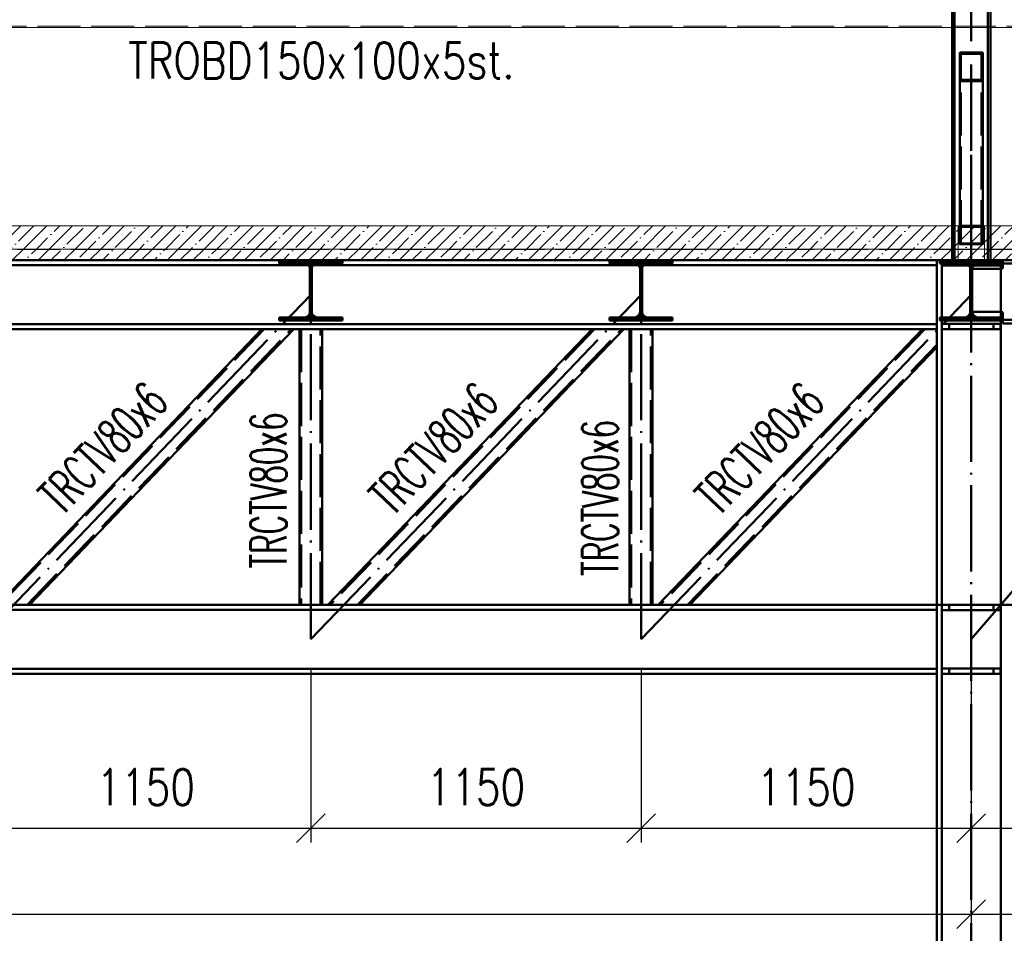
# Paper-space layout 'Layout1' of a CAD drawing. Extents: x -2 to 1033, y -36 to 596.
# Tile 69 of 182: x 619 to 688, y 399 to 463. Entities that reach past the tile are written whole.
import ezdxf

# ---------------------------------------------------------------- set-up
doc = ezdxf.new("R2010")
doc.units = 0
doc.linetypes.add('ACAD_ISO02W100', pattern=[15, 12, -3])
doc.linetypes.add('ACAD_ISO04W100', pattern=[30.5, 24, -3, 0.5, -3])
doc.layers.get('0').update_dxf_attribs({"linetype": 'CONTINUOUS'})
doc.layers.get('DEFPOINTS').update_dxf_attribs({"color": 132, "linetype": 'CONTINUOUS'})
for name, color, linetype, lineweight in [('SS_1.ET-HALA_TaO-KCE_LEMOVANI', 9, 'CONTINUOUS', 13), ('SS_2.ET-HALA_TaO-VESTAVBA_A1÷B2-P.NOSNIK', 172, 'CONTINUOUS', 50), ('SS_2.ET-HALA_TaO-VESTAVBA_A1÷B2-PODLAHA', 9, 'CONTINUOUS', 5), ('SS_2.ET-HALA_TaO-VESTAVBA_A1÷B2-PODLAHA_LEM', 102, 'CONTINUOUS', 50), ('SS_2.ET-HALA_TaO-VESTAVBA_A1÷B2-TRAPEZ.PLECH', 153, 'CONTINUOUS', 18), ('SS_2.ET-HALA_TaO-VESTAVBA_A1÷B2-VAZBA', 200, 'CONTINUOUS', 50), ('SS_2.ET-HALA_TaO-VESTAVBA_A1÷B2-VAZBA2', 51, 'CONTINUOUS', 50), ('SS_KOTY', 3, 'CONTINUOUS', 25), ('SS_POPIS_PROFILU', 13, 'CONTINUOUS', 25), ('SS_SRAFY', 8, 'CONTINUOUS', 18), ('SS_STAV.OK-POPIS_PROFILU', 9, 'CONTINUOUS', 13)]:
    doc.layers.add(name, color=color, linetype=linetype, lineweight=lineweight)
doc.styles.add('ROMANS', font='romans.shx', dxfattribs={"width": 0.8})
doc.styles.add('romans.shx', font='romans.shx', dxfattribs={"height": 5})
doc.dimstyles.new('A-1_(2.5)_50AS', dxfattribs={"dimtxt": 2.5, "dimasz": 2, "dimexe": 1, "dimexo": 2, "dimgap": 0, "dimtad": 0, "dimdec": 1, "dimlfac": 50, "dimrnd": 1, "dimtxsty": 'ROMANS', "dimblk1": 'OBLIQUE', "dimblk2": 'OBLIQUE', "dimsah": 1, "dimcen": 2, "dimclrd": 256, "dimclre": 256, "dimclrt": 256, "dimadec": 1, "dimazin": 2, "dimtfac": 0.714286, "dimtdec": 1, "dimtmove": 0, "dimatfit": 3, "dimldrblk": 'OPEN', "dimfxl": 1, "dimtvp": 1.142857, "dimtfill": 1, "dimtolj": 1, "dimlwd": -1, "dimlwe": -1, "dimarcsym": 0})
pattern_1 = [(45, (501.6704, 325.2604), (-0.8980256, 0.8980256), []), (45, (502.5684, 325.2604), (-0.8980256, 0.8980256), [1.5875, -0.3175, 0, -0.3175])]
pattern_2 = [(45, (501.67039, 325.26042), (-0.04490128, 0.04490128), [])]

# ---------------------------------------------------------------- blocks, each defined once
blk = doc.blocks.new('_Oblique')
at = {"color": 0, "linetype": 'ByBlock', "lineweight": -2}
blk.add_line((-0.5, -0.5), (0.5, 0.5), dxfattribs=at)
blk = doc.blocks.new('*D84')
at = {"layer": 'DEFPOINTS', "color": 0, "transparency": 16777216}
for p in [(616.67, 419.66, -4586.4), (639.67, 419.66, -4586.4), (639.67, 406.51)]:
    blk.add_point(p, dxfattribs=at)
at = {"layer": 'SS_KOTY', "transparency": 16777216}
for p, q in [((616.67, 417.66), (616.67, 405.51)), ((639.67, 417.66), (639.67, 405.51)), ((616.67, 406.51), (639.67, 406.51))]:
    blk.add_line(p, q, dxfattribs=at)
at = {"layer": 'SS_KOTY', "transparency": 16777216, "xscale": 2, "yscale": 2, "zscale": 2, "rotation": 180}
blk.add_blockref('_Oblique', (616.67, 406.51), dxfattribs=at)
at = {"layer": 'SS_KOTY', "transparency": 16777216, "xscale": 2, "yscale": 2, "zscale": 2}
blk.add_blockref('_Oblique', (639.67, 406.51), dxfattribs=at)
at = {"layer": 'SS_KOTY', "transparency": 16777216, "insert": (628.17, 409.367), "char_height": 2.5, "attachment_point": 5, "style": 'ROMANS', "bg_fill": 3, "box_fill_scale": 1.1, "bg_fill_color": 256, "bg_fill_true_color": 13158600, "bg_fill_transparency": 0}
blk.add_mtext('\\A1;1150', dxfattribs=at)
blk = doc.blocks.new('_OPEN')
at = {"color": 0, "linetype": 'ByBlock'}
for p, q in [((-1, 0.167), (0, 0)), ((0, 0), (-1, -0.167)), ((0, 0), (-1, 0))]:
    blk.add_line(p, q, dxfattribs=at)
blk = doc.blocks.new('*D85')
at = {"layer": 'DEFPOINTS', "color": 0, "transparency": 16777216}
for p in [(639.67, 419.66, -4586.4), (662.67, 419.66, -4586.4), (662.67, 406.51)]:
    blk.add_point(p, dxfattribs=at)
at = {"layer": 'SS_KOTY', "transparency": 16777216}
for p, q in [((639.67, 417.66), (639.67, 405.51)), ((662.67, 417.66), (662.67, 405.51)), ((639.67, 406.51), (662.67, 406.51))]:
    blk.add_line(p, q, dxfattribs=at)
at = {"layer": 'SS_KOTY', "transparency": 16777216, "xscale": 2, "yscale": 2, "zscale": 2, "rotation": 180}
blk.add_blockref('_Oblique', (639.67, 406.51), dxfattribs=at)
at = {"layer": 'SS_KOTY', "transparency": 16777216, "xscale": 2, "yscale": 2, "zscale": 2}
blk.add_blockref('_Oblique', (662.67, 406.51), dxfattribs=at)
at = {"layer": 'SS_KOTY', "transparency": 16777216, "insert": (651.17, 409.367), "char_height": 2.5, "attachment_point": 5, "style": 'ROMANS', "bg_fill": 3, "box_fill_scale": 1.1, "bg_fill_color": 256, "bg_fill_true_color": 13158600, "bg_fill_transparency": 0}
blk.add_mtext('\\A1;1150', dxfattribs=at)
blk = doc.blocks.new('*D86')
at = {"layer": 'DEFPOINTS', "color": 0, "transparency": 16777216}
for p in [(662.67, 419.66, -4586.4), (685.67, 419.66, -4586.4), (685.67, 406.51)]:
    blk.add_point(p, dxfattribs=at)
at = {"layer": 'SS_KOTY', "transparency": 16777216}
for p, q in [((662.67, 417.66), (662.67, 405.51)), ((685.67, 417.66), (685.67, 405.51)), ((662.67, 406.51), (685.67, 406.51))]:
    blk.add_line(p, q, dxfattribs=at)
at = {"layer": 'SS_KOTY', "transparency": 16777216, "xscale": 2, "yscale": 2, "zscale": 2, "rotation": 180}
blk.add_blockref('_Oblique', (662.67, 406.51), dxfattribs=at)
at = {"layer": 'SS_KOTY', "transparency": 16777216, "xscale": 2, "yscale": 2, "zscale": 2}
blk.add_blockref('_Oblique', (685.67, 406.51), dxfattribs=at)
at = {"layer": 'SS_KOTY', "transparency": 16777216, "insert": (674.17, 409.367), "char_height": 2.5, "attachment_point": 5, "style": 'ROMANS', "bg_fill": 3, "box_fill_scale": 1.1, "bg_fill_color": 256, "bg_fill_true_color": 13158600, "bg_fill_transparency": 0}
blk.add_mtext('\\A1;1150', dxfattribs=at)
blk = doc.blocks.new('*D87')
at = {"layer": 'DEFPOINTS', "color": 0, "transparency": 16777216}
for p in [(706.27, 422.06, -4586.4), (685.67, 419.66, -4586.4), (706.27, 406.51)]:
    blk.add_point(p, dxfattribs=at)
at = {"layer": 'SS_KOTY', "transparency": 16777216}
for p, q in [((706.27, 420.06), (706.27, 405.51)), ((685.67, 417.66), (685.67, 405.51)), ((685.67, 406.51), (706.27, 406.51))]:
    blk.add_line(p, q, dxfattribs=at)
at = {"layer": 'SS_KOTY', "transparency": 16777216, "xscale": 2, "yscale": 2, "zscale": 2, "rotation": 180}
blk.add_blockref('_Oblique', (685.67, 406.51), dxfattribs=at)
at = {"layer": 'SS_KOTY', "transparency": 16777216, "xscale": 2, "yscale": 2, "zscale": 2}
blk.add_blockref('_Oblique', (706.27, 406.51), dxfattribs=at)
at = {"layer": 'SS_KOTY', "transparency": 16777216, "insert": (695.97, 409.367), "char_height": 2.5, "attachment_point": 5, "style": 'ROMANS', "bg_fill": 3, "box_fill_scale": 1.1, "bg_fill_color": 256, "bg_fill_true_color": 13158600, "bg_fill_transparency": 0}
blk.add_mtext('\\A1;1030', dxfattribs=at)
blk = doc.blocks.new('*D91')
at = {"layer": 'DEFPOINTS', "color": 0, "transparency": 16777216}
for p in [(501.67, 419.66, -4586.4), (685.67, 419.66, -4586.4), (685.67, 400.51)]:
    blk.add_point(p, dxfattribs=at)
at = {"layer": 'SS_KOTY', "transparency": 16777216}
for p, q in [((501.67, 417.66), (501.67, 399.51)), ((685.67, 417.66), (685.67, 399.51)), ((501.67, 400.51), (685.67, 400.51))]:
    blk.add_line(p, q, dxfattribs=at)
at = {"layer": 'SS_KOTY', "transparency": 16777216, "xscale": 2, "yscale": 2, "zscale": 2, "rotation": 180}
blk.add_blockref('_Oblique', (501.67, 400.51), dxfattribs=at)
at = {"layer": 'SS_KOTY', "transparency": 16777216, "xscale": 2, "yscale": 2, "zscale": 2}
blk.add_blockref('_Oblique', (685.67, 400.51), dxfattribs=at)
at = {"layer": 'SS_KOTY', "transparency": 16777216, "insert": (593.67, 403.367), "char_height": 2.5, "attachment_point": 5, "style": 'ROMANS', "bg_fill": 3, "box_fill_scale": 1.1, "bg_fill_color": 256, "bg_fill_true_color": 13158600, "bg_fill_transparency": 0}
blk.add_mtext('\\A1;9200', dxfattribs=at)
blk = doc.blocks.new('*D92')
at = {"layer": 'DEFPOINTS', "color": 0, "transparency": 16777216}
for p in [(718.67, 441.66, -4570.4), (685.67, 419.66, -4586.4), (718.67, 400.51)]:
    blk.add_point(p, dxfattribs=at)
at = {"layer": 'SS_KOTY', "transparency": 16777216}
for p, q in [((718.67, 439.66), (718.67, 399.51)), ((685.67, 417.66), (685.67, 399.51)), ((685.67, 400.51), (718.67, 400.51))]:
    blk.add_line(p, q, dxfattribs=at)
at = {"layer": 'SS_KOTY', "transparency": 16777216, "xscale": 2, "yscale": 2, "zscale": 2, "rotation": 180}
blk.add_blockref('_Oblique', (685.67, 400.51), dxfattribs=at)
at = {"layer": 'SS_KOTY', "transparency": 16777216, "xscale": 2, "yscale": 2, "zscale": 2}
blk.add_blockref('_Oblique', (718.67, 400.51), dxfattribs=at)
at = {"layer": 'SS_KOTY', "transparency": 16777216, "insert": (702.17, 403.367), "char_height": 2.5, "attachment_point": 5, "style": 'ROMANS', "bg_fill": 3, "box_fill_scale": 1.1, "bg_fill_color": 256, "bg_fill_true_color": 13158600, "bg_fill_transparency": 0}
blk.add_mtext('\\A1;1650', dxfattribs=at)

psp = doc.layouts.get("Layout1")

# ---------------------------------------------------------------- hatches: boundary and pattern name
at = {"layer": 'SS_2.ET-HALA_TaO-VESTAVBA_A1÷B2-PODLAHA'}
h = psp.add_hatch(dxfattribs=at)
h.set_pattern_fill('ANSI35', color=9, scale=0.2, style=0)
h.set_pattern_definition(pattern_1)
h.paths.add_polyline_path([(708.4704, 448.4604), (591.6704, 448.4604), (591.6704, 446.8404), (708.4704, 446.8404)], flags=0)
h = psp.add_hatch(dxfattribs=at)
h.set_pattern_fill('ANSI35', color=9, scale=0.2, style=0)
h.set_pattern_definition(pattern_1)
h.paths.add_polyline_path([(591.6704, 446.8404), (591.6704, 446.0819), (708.4704, 446.0819), (708.4704, 446.8404)], flags=0)
at = {"layer": 'SS_SRAFY'}
h = psp.add_hatch(dxfattribs=at)
h.set_pattern_fill('ANSI31', color=5, scale=0.02, style=0)
h.set_pattern_definition(pattern_2)
h.paths.add_polyline_path([(637.4704, 442.0804), (637.4704, 441.8604), (641.8704, 441.8604), (641.8704, 442.0804), (640.1004, 442.0804, -0.4142136), (639.7404, 442.4404), (639.7404, 445.4804, -0.4142136), (640.1004, 445.8404), (641.8704, 445.8404), (641.8704, 446.0604), (637.4704, 446.0604), (637.4704, 445.8404), (639.2404, 445.8404, -0.4142136), (639.6004, 445.4804), (639.6004, 442.4404, -0.4142136), (639.2404, 442.0804)], flags=0)
h = psp.add_hatch(dxfattribs=at)
h.set_pattern_fill('ANSI31', color=5, scale=0.02, style=0)
h.set_pattern_definition(pattern_2)
h.paths.add_polyline_path([(664.8704, 442.0804), (663.1004, 442.0804, -0.4142136), (662.7404, 442.4404), (662.7404, 445.4804, -0.4142136), (663.1004, 445.8404), (664.8704, 445.8404), (664.8704, 446.0604), (660.4704, 446.0604), (660.4704, 445.8404), (662.2404, 445.8404, -0.4142136), (662.6004, 445.4804), (662.6004, 442.4404, -0.4142136), (662.2404, 442.0804), (660.4704, 442.0804), (660.4704, 441.8604), (664.8704, 441.8604)], flags=0)

# ---------------------------------------------------------------- linework, layer by layer
at = {"layer": 'SS_1.ET-HALA_TaO-KCE_LEMOVANI', "color": 9, "linetype": 'ACAD_ISO02W100', "ltscale": 0.25}
for p, q in [((586.8704, 462.3604), (710.6704, 462.3604)), ((684.3404, 462.2604), (687.0004, 462.2604))]:
    psp.add_line(p, q, dxfattribs=at)
at = {"layer": 'SS_1.ET-HALA_TaO-KCE_LEMOVANI', "color": 5, "linetype": 'Continuous', "ltscale": 0.25}
for p, q in [((595.0004, 462.2604), (684.3404, 462.2604)), ((687.0004, 462.2604), (696.9704, 462.2604))]:
    psp.add_line(p, q, dxfattribs=at)
at = {"layer": 'SS_2.ET-HALA_TaO-VESTAVBA_A1÷B2-P.NOSNIK', "color": 1, "linetype": 'Continuous', "ltscale": 0.25}
for p, q in [((637.4704, 446.0604), (637.4704, 445.8404)), ((637.4704, 445.8404), (639.2404, 445.8404)), ((640.1004, 445.8404), (641.8704, 445.8404)), ((641.8704, 445.8404), (641.8704, 446.0604)), ((660.4704, 446.0604), (660.4704, 445.8404)), ((660.4704, 445.8404), (662.2404, 445.8404)), ((663.1004, 445.8404), (664.8704, 445.8404)), ((664.8704, 445.8404), (664.8704, 446.0604)), ((683.4704, 446.0604), (683.4704, 445.8404)), ((683.4704, 445.8404), (685.2404, 445.8404)), ((686.1004, 445.8404), (687.8704, 445.8404)), ((687.8704, 446.0604), (687.8704, 445.8404)), ((687.8704, 445.8404), (687.8704, 445.5604)), ((687.8704, 445.8204), (704.0704, 445.8204)), ((639.6004, 445.4804), (639.6004, 442.4404)), ((639.7404, 442.4404), (639.7404, 445.4804)), ((662.6004, 445.4804), (662.6004, 442.4404)), ((662.7404, 442.4404), (662.7404, 445.4804)), ((685.6004, 445.4804), (685.6004, 442.4404)), ((685.7404, 442.4404), (685.7404, 445.4804)), ((687.7704, 445.4604), (685.7404, 445.4604)), ((685.7404, 442.4604), (687.7704, 442.4604)), ((687.8704, 442.3604), (687.8704, 442.0804)), ((639.2404, 442.0804), (637.4704, 442.0804)), ((637.4704, 442.0804), (637.4704, 441.8604)), ((637.4704, 441.8604), (641.8704, 441.8604)), ((641.8704, 442.0804), (640.1004, 442.0804)), ((641.8704, 441.8604), (641.8704, 442.0804)), ((662.2404, 442.0804), (660.4704, 442.0804)), ((660.4704, 442.0804), (660.4704, 441.8604)), ((660.4704, 441.8604), (664.8704, 441.8604)), ((664.8704, 442.0804), (663.1004, 442.0804)), ((664.8704, 441.8604), (664.8704, 442.0804)), ((685.2404, 442.0804), (683.4704, 442.0804)), ((683.4704, 442.0804), (683.4704, 441.8604)), ((687.8704, 442.0804), (686.1004, 442.0804))]:
    psp.add_line(p, q, dxfattribs=at)
at = {"layer": 'SS_2.ET-HALA_TaO-VESTAVBA_A1÷B2-P.NOSNIK', "color": 7, "linetype": 'ACAD_ISO04W100', "ltscale": 0.25}
psp.add_line((685.6704, 446.0604), (706.2704, 446.0604), dxfattribs=at)
at = {"layer": 'SS_2.ET-HALA_TaO-VESTAVBA_A1÷B2-P.NOSNIK', "color": 1, "linetype": 'Continuous', "ltscale": 0.25, "extrusion": (2.09292e-14, 5.05887e-14, -1)}
psp.add_arc((-639.2404, 445.4804), 0.36, 90, 180, dxfattribs=at)
at = {"layer": 'SS_2.ET-HALA_TaO-VESTAVBA_A1÷B2-P.NOSNIK', "color": 1, "linetype": 'Continuous', "ltscale": 0.25, "extrusion": (-5.05275e-14, 2.09904e-14, -1)}
psp.add_arc((-640.1004, 445.4804), 0.36, 0, 90, dxfattribs=at)
at = {"layer": 'SS_2.ET-HALA_TaO-VESTAVBA_A1÷B2-P.NOSNIK', "color": 1, "linetype": 'Continuous', "ltscale": 0.25, "extrusion": (-3.7494e-33, 6.12323e-17, -1)}
for centre, start, end in [((-662.2404, 445.4804), 90, 180), ((-663.1004, 445.4804), 0, 90), ((-685.2404, 445.4804), 90, 180), ((-686.1004, 445.4804), 0, 90), ((-662.2404, 442.4404), 180, 270), ((-663.1004, 442.4404), 270, 0), ((-685.2404, 442.4404), 180, 270), ((-686.1004, 442.4404), 270, 0)]:
    psp.add_arc(centre, 0.36, start, end, dxfattribs=at)
at = {"layer": 'SS_2.ET-HALA_TaO-VESTAVBA_A1÷B2-P.NOSNIK', "color": 1, "linetype": 'Continuous', "ltscale": 0.25, "extrusion": (-7.5345e-14, 1.8196e-13, -1)}
psp.add_arc((-687.7704, 445.5604), 0.1, 180, 270, dxfattribs=at)
at = {"layer": 'SS_2.ET-HALA_TaO-VESTAVBA_A1÷B2-P.NOSNIK', "color": 1, "linetype": 'Continuous', "ltscale": 0.25, "extrusion": (2.09292e-14, -5.04663e-14, -1)}
psp.add_arc((-639.2404, 442.4404), 0.36, 180, 270, dxfattribs=at)
at = {"layer": 'SS_2.ET-HALA_TaO-VESTAVBA_A1÷B2-P.NOSNIK', "color": 1, "linetype": 'Continuous', "ltscale": 0.25, "extrusion": (-5.05275e-14, -2.08679e-14, -1)}
psp.add_arc((-640.1004, 442.4404), 0.36, 270, 0, dxfattribs=at)
at = {"layer": 'SS_2.ET-HALA_TaO-VESTAVBA_A1÷B2-P.NOSNIK', "color": 1, "linetype": 'Continuous', "ltscale": 0.25, "extrusion": (-1.5069e-13, -3.63737e-13, -1)}
psp.add_arc((-687.7704, 442.3604), 0.1, 90, 180, dxfattribs=at)
at = {"layer": 'SS_2.ET-HALA_TaO-VESTAVBA_A1÷B2-PODLAHA', "color": 9, "linetype": 'Continuous', "ltscale": 0.25}
for p, q in [((708.4704, 448.4604), (591.6704, 448.4604)), ((708.4704, 446.8404), (591.6704, 446.8404)), ((708.4704, 446.0819), (591.6704, 446.0819))]:
    psp.add_line(p, q, dxfattribs=at)
at = {"layer": 'SS_2.ET-HALA_TaO-VESTAVBA_A1÷B2-PODLAHA', "color": 9, "linetype": 'ACAD_ISO02W100', "ltscale": 0.25}
for p, q in [((684.3204, 448.4604), (684.3204, 446.8404)), ((684.5304, 446.8404), (684.5304, 448.4604)), ((684.7504, 448.4604), (684.7504, 446.8404)), ((684.8504, 448.4604), (684.8504, 447.155)), ((686.4904, 448.4196), (684.8504, 448.4196)), ((686.4904, 448.4604), (686.4904, 447.155)), ((686.5904, 448.4604), (686.5904, 446.8404)), ((686.8104, 446.8404), (686.8104, 448.4604)), ((687.0204, 446.8404), (687.0204, 448.4604)), ((684.8504, 447.155), (686.4904, 447.155)), ((708.4704, 446.8075), (591.6704, 446.8075)), ((684.3204, 446.8404), (684.3204, 446.8209)), ((684.3204, 446.8209), (684.3204, 446.816)), ((684.3204, 446.816), (684.3204, 446.8075)), ((684.3204, 446.8075), (684.3204, 446.1062)), ((684.5304, 446.8209), (684.5304, 446.8404)), ((684.5304, 446.816), (684.5304, 446.8209)), ((684.5304, 446.8075), (684.5304, 446.816)), ((684.5304, 446.1062), (684.5304, 446.8075)), ((684.7504, 446.8404), (684.7504, 446.0819)), ((686.5904, 446.8404), (686.5904, 446.0819)), ((686.8104, 446.8209), (686.8104, 446.8404)), ((686.8104, 446.816), (686.8104, 446.8209)), ((686.8104, 446.8075), (686.8104, 446.816)), ((686.8104, 446.1062), (686.8104, 446.8075)), ((687.0204, 446.8209), (687.0204, 446.8404)), ((687.0204, 446.816), (687.0204, 446.8209)), ((687.0204, 446.8075), (687.0204, 446.816)), ((687.0204, 446.1062), (687.0204, 446.8075)), ((708.4704, 446.1062), (591.6704, 446.1062)), ((684.3204, 446.1062), (684.3204, 446.0992)), ((684.3204, 446.0992), (684.3204, 446.0819)), ((684.5304, 446.0992), (684.5304, 446.1062)), ((684.5304, 446.085), (684.5304, 446.0992)), ((684.5304, 446.085), (684.5312, 446.0819)), ((684.5304, 446.0819), (684.5304, 446.085)), ((686.8096, 446.0819), (686.8104, 446.085)), ((686.8104, 446.0992), (686.8104, 446.1062)), ((686.8104, 446.085), (686.8104, 446.0992)), ((686.8104, 446.0819), (686.8104, 446.085)), ((687.0204, 446.0992), (687.0204, 446.1062)), ((687.0204, 446.0819), (687.0204, 446.0992))]:
    psp.add_line(p, q, dxfattribs=at)
at = {"layer": 'SS_2.ET-HALA_TaO-VESTAVBA_A1÷B2-PODLAHA_LEM', "color": 7, "linetype": 'ACAD_ISO04W100', "ltscale": 0.25}
psp.add_line((591.4704, 446.0604), (708.6704, 446.0604), dxfattribs=at)
at = {"layer": 'SS_2.ET-HALA_TaO-VESTAVBA_A1÷B2-TRAPEZ.PLECH', "color": 5, "linetype": 'Continuous', "ltscale": 0.25}
psp.add_line((595.8704, 446.0604), (718.4704, 446.0604), dxfattribs=at)
at = {"layer": 'SS_2.ET-HALA_TaO-VESTAVBA_A1÷B2-VAZBA', "color": 7, "linetype": 'ACAD_ISO04W100', "ltscale": 0.25}
for p, q in [((685.6704, 446.0604), (501.6704, 446.0604)), ((706.2704, 446.0604), (685.6704, 446.0604))]:
    psp.add_line(p, q, dxfattribs=at)
at = {"layer": 'SS_2.ET-HALA_TaO-VESTAVBA_A1÷B2-VAZBA', "color": 1, "linetype": 'Continuous', "ltscale": 0.25}
for p, q in [((683.2704, 446.0604), (683.2704, 445.7204)), ((683.6104, 442.0804), (683.6104, 445.8404)), ((683.6304, 445.8404), (683.6304, 445.7004)), ((687.7104, 445.7004), (687.7104, 445.8404)), ((687.7304, 445.4604), (687.7304, 445.8404)), ((616.8398, 445.7204), (639.501, 445.7204)), ((639.8398, 445.7204), (662.501, 445.7204)), ((662.8398, 445.7204), (683.2704, 445.7204)), ((683.2704, 445.7204), (683.2704, 441.6004)), ((683.6304, 445.7004), (685.5093, 445.7004)), ((685.8315, 445.7004), (687.7104, 445.7004)), ((687.7304, 442.0804), (687.7304, 442.4604)), ((683.2704, 441.6004), (504.0704, 441.6004)), ((504.0704, 441.2604), (683.2704, 441.2604)), ((636.2623, 441.2604), (617.8624, 422.0604)), ((620.0785, 422.0604), (638.4784, 441.2604)), ((638.8704, 441.2604), (638.8704, 422.0604)), ((640.4704, 422.0604), (640.4704, 441.2604)), ((659.2623, 441.2604), (640.8624, 422.0604)), ((643.0785, 422.0604), (661.4784, 441.2604)), ((661.8704, 441.2604), (661.8704, 422.0604)), ((663.4704, 422.0604), (663.4704, 441.2604)), ((682.2623, 441.2604), (663.8624, 422.0604)), ((683.2704, 441.6004), (683.2704, 441.2604)), ((683.2704, 441.2604), (683.2704, 422.0604)), ((683.6304, 441.6204), (683.6304, 441.2604)), ((666.0785, 422.0604), (683.2704, 439.9998)), ((595.8704, 422.0604), (683.2704, 422.0604)), ((683.2704, 422.0604), (683.2704, 421.7204)), ((683.6304, 422.0604), (683.6304, 421.7004)), ((593.8398, 421.7204), (683.2704, 421.7204))]:
    psp.add_line(p, q, dxfattribs=at)
at = {"layer": 'SS_2.ET-HALA_TaO-VESTAVBA_A1÷B2-VAZBA', "color": 3, "linetype": 'ACAD_ISO02W100', "ltscale": 0.25}
for p, q in [((683.6104, 445.8404), (683.6104, 446.0604)), ((683.6304, 446.0604), (683.6304, 445.8404)), ((684.1304, 445.7004), (684.1304, 446.0604)), ((687.2104, 446.0604), (687.2104, 445.7004)), ((687.7104, 445.8404), (687.7104, 446.0604)), ((687.7304, 445.8404), (687.7304, 446.0604)), ((639.501, 445.7204), (639.8398, 445.7204)), ((662.501, 445.7204), (662.8398, 445.7204)), ((685.5093, 445.7004), (685.8315, 445.7004)), ((687.7304, 442.4604), (687.7304, 445.4604)), ((683.6104, 441.8604), (683.6104, 442.0804)), ((636.4285, 441.2604), (618.0286, 422.0604)), ((619.9123, 422.0604), (638.3122, 441.2604)), ((638.9904, 441.2604), (638.9904, 422.0604)), ((640.3504, 422.0604), (640.3504, 441.2604)), ((659.4285, 441.2604), (641.0286, 422.0604)), ((642.9123, 422.0604), (661.3122, 441.2604)), ((661.9904, 441.2604), (661.9904, 422.0604)), ((663.3504, 422.0604), (663.3504, 441.2604)), ((682.4285, 441.2604), (664.0286, 422.0604)), ((684.1304, 441.2604), (684.1304, 441.6204)), ((665.9123, 422.0604), (683.2704, 440.1733)), ((684.1304, 421.7004), (684.1304, 422.0604))]:
    psp.add_line(p, q, dxfattribs=at)
at = {"layer": 'SS_2.ET-HALA_TaO-VESTAVBA_A1÷B2-VAZBA2', "color": 7, "linetype": 'ACAD_ISO04W100', "ltscale": 0.25}
for p, q in [((685.6704, 446.0604), (685.6704, 525.2604)), ((685.6704, 447.4004), (685.6704, 459.5294))]:
    psp.add_line(p, q, dxfattribs=at)
at = {"layer": 'SS_2.ET-HALA_TaO-VESTAVBA_A1÷B2-VAZBA2', "color": 1, "linetype": 'Continuous', "ltscale": 0.25}
for p, q in [((684.3404, 448.4604), (684.3404, 492.2604)), ((684.5104, 492.2604), (684.5104, 448.4604)), ((686.8304, 492.2604), (686.8304, 448.4604)), ((687.0004, 492.2604), (687.0004, 448.4604)), ((686.4704, 460.5333), (684.8704, 460.5333)), ((684.8704, 458.5256), (684.8704, 460.5333)), ((686.3904, 460.4329), (684.9504, 460.4329)), ((684.9504, 458.626), (684.9504, 460.4329)), ((686.3904, 458.626), (686.3904, 460.4329)), ((686.4704, 458.5256), (686.4704, 460.5333)), ((686.4704, 458.5256), (684.8704, 458.5256)), ((684.8704, 448.4604), (684.8704, 458.5256)), ((686.3904, 458.626), (684.9504, 458.626)), ((686.4704, 448.4604), (686.4704, 458.5256))]:
    psp.add_line(p, q, dxfattribs=at)
at = {"layer": 'SS_2.ET-HALA_TaO-VESTAVBA_A1÷B2-VAZBA2', "color": 3, "linetype": 'ACAD_ISO02W100', "ltscale": 0.25}
for p, q in [((684.9504, 447.2347), (684.9504, 458.626)), ((686.3904, 447.2347), (686.3904, 458.626)), ((684.3404, 446.0604), (684.3404, 448.4604)), ((684.5104, 448.4604), (684.5104, 446.0604)), ((684.8704, 447.171), (684.8704, 448.4604)), ((684.8704, 448.446), (686.4704, 448.446)), ((684.9504, 448.3823), (686.3904, 448.3823)), ((686.4704, 447.171), (686.4704, 448.4604)), ((686.8304, 448.4604), (686.8304, 446.0604)), ((687.0004, 448.4604), (687.0004, 446.0604)), ((684.8704, 447.171), (686.4704, 447.171)), ((684.9504, 447.2347), (686.3904, 447.2347))]:
    psp.add_line(p, q, dxfattribs=at)

# ---------------------------------------------------------------- texts
at = {"layer": 'SS_POPIS_PROFILU', "color": 13, "style": 'romans.shx', "width": 0.6}
for rotation, p in [(46.218875, (622.3523, 428.1886)), (46.218875, (645.3748, 428.1652)), (46.218875, (668.0839, 428.1636)), (90, (637.9757, 424.5881)), (90, (661.0667, 424.0723))]:
    psp.add_text('TRCTV80x6', height=2.5, rotation=rotation, dxfattribs=at).set_placement(p)
at = {"layer": 'SS_STAV.OK-POPIS_PROFILU', "color": 9, "style": 'romans.shx', "width": 0.8}
psp.add_text('TROBD150x100x5st.', height=2.5, dxfattribs=at).set_placement((626.9425, 458.7207))

# ---------------------------------------------------------------- dimensions: what is measured, and where the dimension line sits
at = {"layer": 'SS_KOTY'}
dim = psp.add_linear_dim(base=(639.6704, 406.5096), p1=(616.6704, 419.6604, -4586.4), p2=(639.6704, 419.6604, -4586.4), dimstyle='A-1_(2.5)_50AS', override={"dimtmove": 1}, dxfattribs=at)
dim.commit()
dim.dimension.update_dxf_attribs({"geometry": '*D84', "text_midpoint": (628.1704, 409.3668)})

# ---------------------------------------------------------------- next in the draw order: dimensions: what is measured, and where the dimension line sits
dim = psp.add_linear_dim(base=(662.6704, 406.5096), p1=(639.6704, 419.6604, -4586.4), p2=(662.6704, 419.6604, -4586.4), dimstyle='A-1_(2.5)_50AS', override={"dimtmove": 1}, dxfattribs=at)
dim.commit()
dim.dimension.update_dxf_attribs({"geometry": '*D85', "text_midpoint": (651.1704, 409.3668)})

# ---------------------------------------------------------------- next in the draw order: dimensions: what is measured, and where the dimension line sits
dim = psp.add_linear_dim(base=(685.6704, 406.5096), p1=(662.6704, 419.6604, -4586.4), p2=(685.6704, 419.6604, -4586.4), dimstyle='A-1_(2.5)_50AS', override={"dimtmove": 1}, dxfattribs=at)
dim.commit()
dim.dimension.update_dxf_attribs({"geometry": '*D86', "text_midpoint": (674.1704, 409.3668)})

# ---------------------------------------------------------------- next in the draw order: dimensions: what is measured, and where the dimension line sits
dim = psp.add_linear_dim(base=(706.2704, 406.5096), p1=(685.6704, 419.6604, -4586.4), p2=(706.2704, 422.0604, -4586.4), dimstyle='A-1_(2.5)_50AS', override={"dimtmove": 1}, dxfattribs=at)
dim.commit()
dim.dimension.update_dxf_attribs({"geometry": '*D87', "text_midpoint": (695.9704, 409.3668)})

# ---------------------------------------------------------------- next in the draw order: dimensions: what is measured, and where the dimension line sits
dim = psp.add_linear_dim(base=(685.6704, 400.5096), p1=(501.6704, 419.6604, -4586.4), p2=(685.6704, 419.6604, -4586.4), dimstyle='A-1_(2.5)_50AS', override={"dimtmove": 1}, dxfattribs=at)
dim.commit()
dim.dimension.update_dxf_attribs({"geometry": '*D91', "text_midpoint": (593.6704, 403.3668)})

# ---------------------------------------------------------------- next in the draw order: linework, layer by layer
at = {"layer": 'SS_2.ET-HALA_TaO-VESTAVBA_A1÷B2-VAZBA', "color": 7, "linetype": 'ACAD_ISO04W100', "ltscale": 0.25}
for p, q in [((616.6704, 419.6604), (639.6704, 443.6604)), ((639.6704, 419.6604), (639.6704, 443.6604)), ((639.6704, 419.6604), (662.6704, 443.6604)), ((662.6704, 419.6604), (662.6704, 443.6604))]:
    psp.add_line(p, q, dxfattribs=at)
at = {"layer": 'SS_2.ET-HALA_TaO-VESTAVBA_A1÷B2-VAZBA', "color": 1, "linetype": 'Continuous', "ltscale": 0.25}
for p, q in [((683.6104, 326.0604), (683.6104, 441.8604)), ((683.2704, 421.7204), (683.2704, 417.6004)), ((683.2704, 417.6004), (504.0704, 417.6004)), ((504.0704, 417.2604), (683.2704, 417.2604)), ((683.2704, 417.6004), (683.2704, 417.2604)), ((683.2704, 417.2604), (683.2704, 326.0604)), ((683.6304, 417.6204), (683.6304, 417.2604))]:
    psp.add_line(p, q, dxfattribs=at)
at = {"layer": 'SS_2.ET-HALA_TaO-VESTAVBA_A1÷B2-VAZBA', "color": 3, "linetype": 'ACAD_ISO02W100', "ltscale": 0.25}
psp.add_line((684.1304, 417.2604), (684.1304, 417.6204), dxfattribs=at)

# ---------------------------------------------------------------- next in the draw order: dimensions: what is measured, and where the dimension line sits
at = {"layer": 'SS_KOTY'}
dim = psp.add_linear_dim(base=(718.6704, 400.5096), p1=(685.6704, 419.6604, -4586.4), p2=(718.6704, 441.6604, -4570.4), dimstyle='A-1_(2.5)_50AS', override={"dimtmove": 1}, dxfattribs=at)
dim.commit()
dim.dimension.update_dxf_attribs({"geometry": '*D92', "text_midpoint": (702.1704, 403.3668)})

# ---------------------------------------------------------------- next in the draw order: hatches: boundary and pattern name
at = {"layer": 'SS_SRAFY'}
h = psp.add_hatch(dxfattribs=at)
h.set_pattern_fill('ANSI31', color=5, scale=0.02, style=0)
h.set_pattern_definition(pattern_2)
h.paths.add_polyline_path([(683.4704, 442.0804), (683.4704, 441.8604), (687.8704, 441.8604), (687.8704, 442.0804), (686.1004, 442.0804, -0.4142136), (685.7404, 442.4404), (685.7404, 445.4804, -0.4142136), (686.1004, 445.8404), (687.8704, 445.8404), (687.8704, 446.0604), (683.4704, 446.0604), (683.4704, 445.8404), (685.2404, 445.8404, -0.4142136), (685.6004, 445.4804), (685.6004, 442.4404, -0.4142136), (685.2404, 442.0804)], flags=0)

# ---------------------------------------------------------------- next in the draw order: linework, layer by layer
at = {"layer": 'SS_2.ET-HALA_TaO-VESTAVBA_A1÷B2-P.NOSNIK', "color": 1, "linetype": 'Continuous', "ltscale": 0.25}
for p, q in [((683.4704, 441.8604), (687.8704, 441.8604)), ((687.8704, 442.0804), (687.8704, 441.8604)), ((687.8704, 441.9004), (704.0704, 441.9004)), ((687.8704, 441.8604), (687.8704, 441.6604)), ((687.8704, 441.6604), (704.0704, 441.6604))]:
    psp.add_line(p, q, dxfattribs=at)
at = {"layer": 'SS_2.ET-HALA_TaO-VESTAVBA_A1÷B2-VAZBA', "color": 7, "linetype": 'ACAD_ISO04W100', "ltscale": 0.25}
for p, q in [((685.6704, 325.2604), (685.6704, 446.0604)), ((662.6704, 419.6604), (685.6704, 443.6604)), ((685.6704, 419.6604), (706.2704, 443.6604)), ((685.6704, 422.0604), (501.6704, 422.0604)), ((706.2704, 422.0604), (685.6704, 422.0604))]:
    psp.add_line(p, q, dxfattribs=at)
at = {"layer": 'SS_2.ET-HALA_TaO-VESTAVBA_A1÷B2-VAZBA', "color": 3, "linetype": 'ACAD_ISO02W100', "ltscale": 0.25}
for p, q in [((687.7304, 441.8604), (687.7304, 442.0804)), ((687.2104, 441.6204), (687.2104, 441.2604)), ((687.2104, 422.0604), (687.2104, 421.7004)), ((687.2104, 417.6204), (687.2104, 417.2604))]:
    psp.add_line(p, q, dxfattribs=at)
at = {"layer": 'SS_2.ET-HALA_TaO-VESTAVBA_A1÷B2-VAZBA', "color": 1, "linetype": 'Continuous', "ltscale": 0.25}
for p, q in [((687.7304, 326.0604), (687.7304, 441.8604)), ((687.7104, 441.6204), (683.6304, 441.6204)), ((683.6304, 441.2604), (687.7104, 441.2604)), ((687.7104, 441.2604), (687.7104, 441.6204)), ((683.6304, 422.0604), (687.7104, 422.0604)), ((687.7104, 421.7004), (687.7104, 422.0604)), ((683.6304, 421.7004), (687.7104, 421.7004)), ((687.7104, 417.6204), (683.6304, 417.6204)), ((683.6304, 417.2604), (687.7104, 417.2604)), ((687.7104, 417.2604), (687.7104, 417.6204))]:
    psp.add_line(p, q, dxfattribs=at)

doc.saveas('drawing.dxf')
